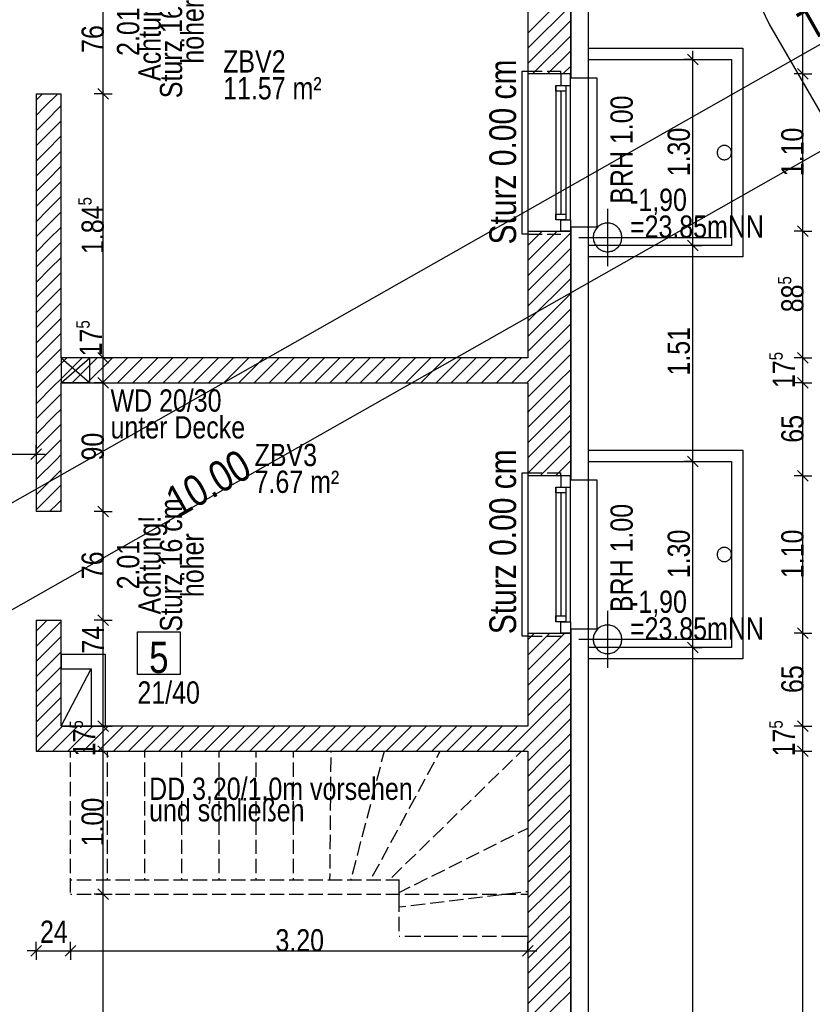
# Model space of a CAD drawing. Extents: x 5 to 835, y 17 to 857.
# Tile 9 of 14: x 443 to 554, y 297 to 435. Entities that reach past the tile are written whole.
import ezdxf
from ezdxf.enums import TextEntityAlignment as Align

# ---------------------------------------------------------------- set-up
doc = ezdxf.new("R2010")
doc.units = 0
doc.linetypes.add('CONTINOUS', pattern=[0])
for name, color, linetype in [('ArchitekturAllgemein', 7, 'CONTINOUS'), ('Fenster-Brüstung', 7, 'CONTINOUS'), ('Fensterbank', 7, 'CONTINOUS'), ('FenstermakroTürmakro', 7, 'CONTINOUS'), ('Raum', 7, 'CONTINOUS'), ('TEXTS_ACI250', 7, 'CONTINOUS'), ('Tür-Griff', 7, 'CONTINOUS'), ('WandBetontr', 7, 'CONTINOUS'), ('WandMauerwerktr', 7, 'CONTINOUS'), ('WandTrockenbau', 7, 'CONTINOUS')]:
    doc.layers.add(name, color=color, linetype=linetype)

msp = doc.modelspace()

# ---------------------------------------------------------------- linework, layer by layer
at = {"layer": 'ArchitekturAllgemein', "color": 7, "linetype": 'CONTINOUS'}
for p, q in [((522.43203, 426.66212), (519.93205, 426.66212)), ((519.93205, 405.86215), (522.43203, 405.86215)), ((522.43203, 370.46213), (522.43203, 405.86215)), ((522.43203, 370.46213), (519.93205, 370.46213)), ((519.93205, 349.66213), (522.43203, 349.66213)), ((522.43203, 231.76214), (522.43203, 349.66213))]:
    msp.add_line(p, q, dxfattribs=at)
for points in [[(522.43203, 426.66212), (522.43203, 464.46214), (519.93205, 464.46214), (519.93205, 459.66214), (519.93205, 427.26213), (519.93205, 426.66212)], [(519.93205, 405.86215), (519.93205, 405.26214), (519.93205, 387.56214), (519.93205, 384.06214), (519.93205, 371.06212), (519.93205, 370.46213)], [(519.93205, 349.66213), (519.93205, 349.06213), (519.93205, 234.26213)]]:
    msp.add_lwpolyline(points, dxfattribs=at)
at = {"layer": 'Fenster-Brüstung', "color": 7, "linetype": 'CONTINOUS'}
for p, q in [((513.93203, 427.26213), (513.93203, 405.26214)), ((522.43203, 405.86215), (522.43203, 426.66212)), ((513.93203, 371.06212), (513.93203, 349.06213)), ((522.43203, 349.66213), (522.43203, 370.46213))]:
    msp.add_line(p, q, dxfattribs=at)
at = {"layer": 'Fensterbank', "color": 7, "linetype": 'CONTINOUS'}
for p, q in [((513.93203, 427.6621), (515.93204, 427.6621)), ((516.63204, 427.6621), (518.53206, 427.6621)), ((518.53206, 427.26213), (518.53206, 427.6621)), ((522.43204, 426.66212), (519.93206, 426.66212)), ((513.93203, 404.86212), (515.93204, 404.86212)), ((516.63204, 404.86212), (518.53206, 404.86212)), ((519.93206, 405.86215), (522.43204, 405.86215)), ((513.93203, 371.46214), (515.93204, 371.46214)), ((516.63204, 371.46214), (518.53206, 371.46214)), ((518.53206, 371.06212), (518.53206, 371.46214)), ((522.43204, 370.46213), (519.93206, 370.46213)), ((513.93203, 348.66213), (515.93204, 348.66213)), ((516.63204, 348.66213), (518.53206, 348.66213)), ((519.93206, 349.66213), (522.43204, 349.66213))]:
    msp.add_line(p, q, dxfattribs=at)
for points in [[(513.93203, 404.86212), (513.13204, 404.86212), (513.13204, 427.6621), (513.93203, 427.6621)], [(522.43204, 405.86215), (523.63205, 405.86215), (523.63205, 426.66212), (522.43204, 426.66212)], [(513.93203, 348.66213), (513.13204, 348.66213), (513.13204, 371.46214), (513.93203, 371.46214)], [(522.43204, 349.66213), (523.63205, 349.66213), (523.63205, 370.46213), (522.43204, 370.46213)]]:
    msp.add_lwpolyline(points, dxfattribs=at)
at = {"layer": 'FenstermakroTürmakro', "color": 7, "linetype": 'CONTINOUS'}
for p, q in [((517.87202, 425.66214), (517.87202, 406.86213)), ((519.23205, 425.66214), (519.23205, 406.86213)), ((519.91203, 406.86213), (519.91203, 425.66214)), ((518.55204, 424.86211), (518.55204, 407.66212)), ((517.87202, 369.46213), (517.87202, 350.66214)), ((519.23205, 369.46213), (519.23205, 350.66214)), ((519.91203, 350.66214), (519.91203, 369.46213)), ((518.55204, 368.66213), (518.55204, 351.46213))]:
    msp.add_line(p, q, dxfattribs=at)
for points in [[(518.55204, 427.26213), (518.55204, 425.66214), (519.91203, 425.66214), (519.91203, 427.26213)], [(517.87202, 424.86211), (517.87202, 425.66214), (519.23205, 425.66214), (519.23205, 424.86211)], [(517.87202, 406.86213), (517.87202, 407.66212), (519.23205, 407.66212), (519.23205, 406.86213)], [(518.55204, 405.26214), (518.55204, 406.86213), (519.91203, 406.86213), (519.91203, 405.26214)], [(518.55204, 371.06212), (518.55204, 369.46213), (519.91203, 369.46213), (519.91203, 371.06212)], [(517.87202, 368.66213), (517.87202, 369.46213), (519.23205, 369.46213), (519.23205, 368.66213)], [(517.87202, 350.66214), (517.87202, 351.46213), (519.23205, 351.46213), (519.23205, 350.66214)], [(518.55204, 349.06213), (518.55204, 350.66214), (519.91203, 350.66214), (519.91203, 349.06213)]]:
    msp.add_lwpolyline(points, close=True, dxfattribs=at)
at = {"layer": 'Tür-Griff'}
for p, q in [((724.63084, 527.59524), (202.63204, 231.76214)), ((522.43203, 434.28263), (522.43203, 435.28262)), ((522.43203, 410.66211), (522.43203, 432.46212)), ((522.43203, 430.78263), (522.43203, 431.78261)), ((522.43203, 430.86213), (544.03205, 430.86213)), ((537.782, 428.51214), (536.28201, 430.01214)), ((537.032, 429.26214), (537.032, 430.5121)), ((544.03205, 430.86213), (544.03205, 401.66214)), ((522.43203, 429.26214), (542.43202, 429.26214)), ((522.43203, 427.28263), (522.43203, 428.28261)), ((537.032, 429.26214), (535.78204, 429.26214)), ((537.032, 429.26214), (538.28201, 429.26214)), ((537.032, 403.26213), (537.032, 429.26214)), ((542.43202, 429.26214), (542.43202, 403.26213)), ((522.43203, 423.78263), (522.43203, 424.78261)), ((522.43203, 420.28262), (522.43203, 421.28261)), ((522.43203, 416.78262), (522.43203, 417.78261)), ((522.43203, 413.28262), (522.43203, 414.28265)), ((522.43203, 409.78262), (522.43203, 410.78265)), ((525.08777, 408.39817), (525.08777, 400.39818)), ((522.43203, 406.28262), (522.43203, 407.28264)), ((521.08775, 404.3982), (541.08778, 404.3982)), ((522.43203, 402.78262), (522.43203, 403.78264)), ((537.782, 402.51213), (536.28201, 404.01213)), ((542.43202, 403.26213), (522.43203, 403.26213)), ((542.43202, 403.26213), (522.43203, 403.26213)), ((537.032, 403.26213), (535.78204, 403.26213)), ((537.032, 403.26213), (538.28201, 403.26213)), ((537.032, 373.06212), (537.032, 403.26213)), ((544.03205, 401.66215), (522.43203, 401.66215)), ((544.03205, 401.66215), (522.43203, 401.66215)), ((522.43203, 399.28262), (522.43203, 400.28264)), ((522.43203, 395.78261), (522.43203, 396.78264)), ((522.43203, 392.28261), (522.43203, 393.28264)), ((522.43203, 388.78261), (522.43203, 389.78264)), ((452.63203, 387.56214), (448.63201, 387.56214)), ((448.63201, 387.56214), (448.63201, 384.06214)), ((448.63201, 387.56214), (452.63203, 384.06214)), ((448.63201, 384.06214), (452.63203, 387.56214)), ((452.63203, 384.06214), (452.63203, 387.56214)), ((522.43203, 385.28261), (522.43203, 386.28263)), ((452.63203, 384.06214), (448.63201, 384.06214)), ((522.43203, 381.78261), (522.43203, 382.78263)), ((522.43203, 378.28263), (522.43203, 379.28263)), ((522.43203, 374.78262), (522.43203, 375.78263)), ((522.43203, 374.66213), (544.03205, 374.66213)), ((544.03205, 374.66213), (544.03205, 345.46213)), ((537.782, 372.31212), (536.28201, 373.81212)), ((522.43203, 373.06212), (542.43202, 373.06212)), ((522.43203, 371.28262), (522.43203, 372.28263)), ((537.032, 373.06212), (535.78204, 373.06212)), ((537.032, 373.06212), (538.28201, 373.06212)), ((537.032, 347.06212), (537.032, 373.06212)), ((542.43202, 373.06212), (542.43202, 347.06212)), ((522.43203, 346.56213), (522.43203, 371.56213)), ((522.43203, 367.78262), (522.43203, 368.78263)), ((522.43203, 364.28262), (522.43203, 365.28263)), ((522.43203, 360.78262), (522.43203, 361.78262)), ((522.43203, 357.28262), (522.43203, 358.28262)), ((522.43203, 353.78264), (522.43203, 354.78262)), ((522.43203, 350.28263), (522.43203, 351.28262)), ((525.08777, 352.19817), (525.08777, 344.19819)), ((521.08776, 348.19818), (541.08778, 348.19818)), ((522.43203, 346.78263), (522.43203, 347.78264)), ((542.43202, 347.06212), (522.43203, 347.06212)), ((537.032, 347.06212), (535.78204, 347.06212)), ((537.782, 346.31212), (536.28201, 347.81214)), ((537.032, 347.06212), (538.28201, 347.06212)), ((537.032, 231.76214), (537.032, 347.06212)), ((544.03205, 345.46213), (522.43203, 345.46213)), ((522.43203, 343.28263), (522.43203, 344.28264)), ((522.43203, 339.78263), (522.43203, 340.78263)), ((448.63201, 336.06212), (452.83202, 336.06212)), ((522.43203, 336.28263), (522.43203, 337.28263)), ((522.43203, 332.78263), (522.43203, 333.78263)), ((445.44078, 332.56212), (446.44081, 332.56212)), ((448.94078, 332.56212), (449.94081, 332.56212)), ((449.93202, 331.68263), (449.93202, 332.56212)), ((452.44078, 332.56212), (453.44081, 332.56212)), ((455.132, 331.68263), (455.132, 332.56212)), ((455.94079, 332.56212), (456.94081, 332.56212)), ((459.44079, 332.56212), (460.44081, 332.56212)), ((460.33199, 331.68263), (460.33199, 332.56212)), ((462.94079, 332.56212), (463.94077, 332.56212)), ((465.53202, 331.68263), (465.53202, 332.56212)), ((466.44079, 332.56212), (467.44077, 332.56212)), ((469.94079, 332.56212), (470.94077, 332.56212)), ((470.732, 331.68263), (470.732, 332.56212)), ((473.44079, 332.56212), (474.44077, 332.56212)), ((475.93198, 331.68263), (475.93198, 332.56212)), ((476.94079, 332.56212), (477.94078, 332.56212)), ((480.4408, 332.56212), (481.44078, 332.56212)), ((481.13201, 331.68263), (481.13201, 332.56212)), ((483.9408, 332.56212), (484.94078, 332.56212)), ((486.41304, 332.36024), (486.4149, 332.56212)), ((487.4408, 332.56212), (488.44078, 332.56212)), ((490.9408, 332.56212), (491.94078, 332.56212)), ((493.47329, 331.05237), (493.86461, 332.56212)), ((494.4408, 332.56212), (495.44079, 332.56212)), ((497.9408, 332.56212), (498.94079, 332.56212)), ((501.20038, 331.68162), (501.67654, 332.56212)), ((501.44081, 332.56212), (502.44079, 332.56212)), ((504.94081, 332.56212), (505.94079, 332.56212)), ((508.44081, 332.56212), (509.44079, 332.56212)), ((511.94081, 332.56212), (512.9408, 332.56212)), ((512.30905, 331.83587), (513.05646, 332.56212)), ((449.93202, 328.98262), (449.93202, 330.98263)), ((455.132, 328.98262), (455.132, 330.98263)), ((460.33199, 328.98262), (460.33199, 330.98263)), ((465.53202, 328.98262), (465.53202, 330.98263)), ((470.732, 328.98262), (470.732, 330.98263)), ((475.93198, 328.98262), (475.93198, 330.98263)), ((481.13201, 328.98262), (481.13201, 330.98263)), ((486.38819, 329.66034), (486.40658, 331.66026)), ((499.9161, 329.30663), (500.86741, 331.06587)), ((510.37265, 329.95429), (511.80701, 331.34805)), ((492.7959, 328.43873), (493.29768, 330.37474)), ((508.43625, 328.07271), (509.87061, 329.46646)), ((522.43203, 329.28262), (522.43203, 330.28263)), ((449.93202, 326.28263), (449.93202, 328.28262)), ((455.132, 326.28264), (455.132, 328.28262)), ((460.33199, 326.28264), (460.33199, 328.28262)), ((465.53202, 326.28264), (465.53202, 328.28262)), ((470.732, 326.28264), (470.732, 328.28262)), ((475.93198, 326.28264), (475.93198, 328.28262)), ((481.13201, 326.28264), (481.13201, 328.28262)), ((486.3633, 326.96046), (486.38173, 328.96038)), ((492.11851, 325.82508), (492.62029, 327.76112)), ((498.63176, 326.93165), (499.58313, 328.69089)), ((497.34747, 324.55666), (498.29879, 326.3159)), ((506.49984, 326.19113), (507.93421, 327.58491)), ((522.43203, 325.78262), (522.43203, 326.78263)), ((449.93202, 323.58263), (449.93202, 325.58263)), ((455.132, 323.58263), (455.132, 325.58264)), ((460.33199, 323.58263), (460.33199, 325.58264)), ((465.53202, 323.58263), (465.53202, 325.58264)), ((470.732, 323.58263), (470.732, 325.58264)), ((475.93198, 323.58263), (475.93198, 325.58264)), ((481.13201, 323.58263), (481.13201, 325.58264)), ((486.33841, 324.26058), (486.35685, 326.26048)), ((491.44112, 323.21144), (491.94289, 325.14748)), ((504.56344, 324.30954), (505.99781, 325.70332)), ((486.31357, 321.56068), (486.332, 323.5606)), ((496.06314, 322.18168), (497.01451, 323.94092)), ((502.62704, 322.42796), (504.0614, 323.82174)), ((449.93202, 320.88262), (449.93202, 322.88263)), ((455.132, 320.88262), (455.132, 322.88263)), ((460.33199, 320.88262), (460.33199, 322.88263)), ((465.53202, 320.88262), (465.53202, 322.88263)), ((470.732, 320.88262), (470.732, 322.88263)), ((475.93198, 320.88262), (475.93198, 322.88263)), ((481.13201, 320.88262), (481.13201, 322.88263)), ((490.76372, 320.5978), (491.2655, 322.53383)), ((522.43203, 322.28262), (522.43203, 323.28262)), ((486.28867, 318.8608), (486.30711, 320.86072)), ((494.77885, 319.8067), (495.73018, 321.56593)), ((500.69064, 320.54638), (502.125, 321.94016)), ((510.17313, 319.92004), (511.96243, 320.81356)), ((512.58871, 321.12632), (513.93203, 321.79714)), ((449.93202, 318.18263), (449.93202, 320.18262)), ((455.132, 318.18264), (455.132, 320.18262)), ((460.33199, 318.18264), (460.33199, 320.18262)), ((465.53202, 318.18264), (465.53202, 320.18262)), ((470.732, 318.18264), (470.732, 320.18262)), ((475.93198, 318.18264), (475.93198, 320.18262)), ((481.13201, 318.18264), (481.13201, 320.18262)), ((490.08629, 317.98416), (490.58807, 319.92019)), ((498.75424, 318.6648), (500.1886, 320.05857)), ((507.7576, 318.71376), (509.5469, 319.60731)), ((522.43203, 318.78262), (522.43203, 319.78262)), ((486.26382, 316.16092), (486.28226, 318.16082)), ((493.49457, 317.43171), (494.44588, 319.19095)), ((496.81784, 316.78322), (498.2522, 318.177)), ((505.34203, 317.50748), (507.13133, 318.40103)), ((449.93202, 315.48263), (449.93202, 317.48263)), ((455.132, 315.48263), (455.132, 317.48263)), ((460.33199, 315.48263), (460.33199, 317.48263)), ((465.53202, 315.48263), (465.53202, 317.48263)), ((470.732, 315.48263), (470.732, 317.48263)), ((475.93198, 315.48263), (475.93198, 317.48263)), ((481.13201, 315.48263), (481.13201, 317.48263)), ((489.4089, 315.37051), (489.91068, 317.30655)), ((492.21023, 315.05673), (493.1616, 316.81596)), ((502.92646, 316.30122), (504.71576, 317.19475)), ((486.2491, 314.56212), (486.25737, 315.46095)), ((494.88143, 314.90163), (496.3158, 316.29541)), ((500.51093, 315.09495), (502.30023, 315.98848)), ((522.43203, 315.28262), (522.43203, 316.28262)), ((449.93202, 312.78262), (449.93202, 314.78262)), ((449.93202, 314.56212), (450.1408, 314.56212)), ((450.84079, 314.56212), (452.8408, 314.56212)), ((453.5408, 314.56212), (455.54081, 314.56212)), ((455.132, 314.56212), (455.132, 314.78263)), ((456.24081, 314.56212), (458.24077, 314.56212)), ((458.94077, 314.56212), (460.94078, 314.56212)), ((460.33199, 314.56212), (460.33199, 314.78263)), ((461.64078, 314.56212), (463.64079, 314.56212)), ((464.34079, 314.56212), (466.3408, 314.56212)), ((465.53202, 314.56212), (465.53202, 314.78263)), ((467.0408, 314.56212), (469.0408, 314.56212)), ((469.7408, 314.56212), (471.74081, 314.56212)), ((470.732, 314.56212), (470.732, 314.78263)), ((472.44081, 314.56212), (474.44077, 314.56212)), ((475.14078, 314.56212), (477.14078, 314.56212)), ((475.93198, 314.56212), (475.93198, 314.78263)), ((477.84078, 314.56212), (479.84079, 314.56212)), ((480.54079, 314.56212), (482.5408, 314.56212)), ((481.13201, 314.56212), (481.13201, 314.78263)), ((483.2408, 314.56212), (485.2408, 314.56212)), ((485.9408, 314.56212), (487.94077, 314.56212)), ((488.64077, 314.56212), (490.64078, 314.56212)), ((489.19939, 314.56212), (489.23328, 314.69291)), ((491.34078, 314.56212), (493.34078, 314.56212)), ((494.04079, 314.56212), (495.93206, 314.56212)), ((495.93206, 312.78262), (495.93206, 314.56212)), ((498.09536, 313.88867), (499.88466, 314.78219)), ((449.93202, 312.56213), (450.1408, 312.56213)), ((450.84079, 312.56213), (452.8408, 312.56213)), ((453.5408, 312.56214), (455.54081, 312.56214)), ((456.24081, 312.56214), (458.24077, 312.56214)), ((458.94078, 312.56214), (460.94078, 312.56214)), ((461.64078, 312.56214), (463.64079, 312.56214)), ((464.34079, 312.56214), (466.3408, 312.56214)), ((467.0408, 312.56214), (469.0408, 312.56214)), ((469.7408, 312.56214), (471.74081, 312.56214)), ((472.44081, 312.56214), (474.44078, 312.56214)), ((475.14078, 312.56214), (477.14078, 312.56214)), ((477.84079, 312.56214), (479.84079, 312.56214)), ((480.54079, 312.56214), (482.5408, 312.56214)), ((483.2408, 312.56214), (485.24081, 312.56214)), ((485.94081, 312.56214), (487.94077, 312.56214)), ((488.64077, 312.56214), (490.64078, 312.56214)), ((491.34078, 312.56214), (493.34079, 312.56214)), ((494.04079, 312.56214), (496.04079, 312.56214)), ((495.93206, 312.80835), (497.46913, 313.57594)), ((495.93206, 311.78264), (495.93206, 312.78262)), ((496.7408, 312.56214), (498.7408, 312.56214)), ((499.4408, 312.56214), (501.44081, 312.56214)), ((502.14081, 312.56214), (504.14077, 312.56214)), ((504.84077, 312.56214), (506.84078, 312.56214)), ((507.54078, 312.56214), (509.54079, 312.56214)), ((510.24079, 312.56214), (512.2408, 312.56214)), ((510.97029, 312.59622), (512.95595, 312.83498)), ((512.9408, 312.56214), (513.93203, 312.56214)), ((513.65096, 312.91857), (513.93203, 312.95235)), ((522.43203, 311.78264), (522.43203, 312.78262)), ((495.93206, 310.08263), (495.93206, 312.08262)), ((497.56684, 310.98447), (499.55255, 311.22324)), ((500.24751, 311.30682), (502.23322, 311.54559)), ((502.92823, 311.62916), (504.91389, 311.86795)), ((505.6089, 311.95151), (507.59461, 312.1903)), ((508.28957, 312.27386), (510.27528, 312.51265)), ((495.93206, 310.78789), (496.87184, 310.90089)), ((495.93206, 307.38262), (495.93206, 309.38263)), ((495.93206, 308.28264), (495.93206, 309.28262)), ((522.43203, 273.52879), (522.43203, 309.52879)), ((522.43203, 308.28264), (522.43203, 309.28262)), ((495.93206, 306.67011), (495.93206, 306.68262)), ((495.93206, 306.67011), (496.04079, 306.67011)), ((495.93206, 306.67011), (496.04079, 306.67011)), ((496.74079, 306.67011), (498.7408, 306.67011)), ((496.74079, 306.67011), (498.7408, 306.67011)), ((497.9408, 306.67012), (498.94079, 306.67012)), ((499.4408, 306.67011), (501.44081, 306.67011)), ((499.4408, 306.67011), (501.44081, 306.67011)), ((501.44081, 306.67012), (502.44079, 306.67012)), ((502.14081, 306.67011), (504.14077, 306.67011)), ((502.14081, 306.67011), (504.14077, 306.67011)), ((504.84077, 306.67011), (506.84078, 306.67011)), ((504.84077, 306.67011), (506.84078, 306.67011)), ((504.94081, 306.67012), (505.94079, 306.67012)), ((507.54078, 306.67011), (509.54079, 306.67011)), ((507.54078, 306.67011), (509.54079, 306.67011)), ((508.44081, 306.67012), (509.44079, 306.67012)), ((510.24079, 306.67011), (512.24079, 306.67011)), ((510.24079, 306.67011), (512.24079, 306.67011)), ((511.94081, 306.67012), (512.9408, 306.67012)), ((512.9408, 306.67011), (513.93203, 306.67011)), ((512.9408, 306.67011), (513.93203, 306.67011)), ((522.43203, 304.78263), (522.43203, 305.78264)), ((522.43203, 301.28263), (522.43203, 302.28264)), ((522.43203, 297.78263), (522.43203, 298.78264))]:
    msp.add_line(p, q, dxfattribs=at)
for points in [[(524.68421, 522.97718), (525.67317, 507.11541), (527.8684, 491.61292), (531.22285, 476.51677), (535.68946, 461.87401), (541.22119, 447.73171), (547.77096, 434.13691), (555.29174, 421.13667), (563.73646, 408.77805), (573.05807, 397.1081), (583.20952, 386.17387), (594.14375, 376.02243), (605.8137, 366.70082), (618.17232, 358.25609), (631.17256, 350.73532), (644.76736, 344.18554), (658.90966, 338.65381), (673.55241, 334.1872), (688.64856, 330.83275), (704.15106, 328.63752), (720.01283, 327.64856)], [(541.43202, 417.26214), (541.35001, 417.25883), (541.26982, 417.24906), (541.19171, 417.23308), (541.11595, 417.21116), (541.04278, 417.18356), (540.97247, 417.15053), (540.90527, 417.11232), (540.84144, 417.0692), (540.78124, 417.02143), (540.72492, 416.96925), (540.67274, 416.91294), (540.62497, 416.85273), (540.58185, 416.7889), (540.54364, 416.7217), (540.51061, 416.65139), (540.48301, 416.57822), (540.46109, 416.50246), (540.44512, 416.42435), (540.43534, 416.34416), (540.43203, 416.26215)], [(542.43202, 416.26215), (542.42871, 416.34416), (542.41893, 416.42435), (542.40296, 416.50246), (542.38104, 416.57822), (542.35344, 416.65139), (542.32041, 416.7217), (542.2822, 416.7889), (542.23908, 416.85273), (542.19131, 416.91294), (542.13913, 416.96925), (542.08281, 417.02143), (542.02261, 417.0692), (541.95878, 417.11232), (541.89158, 417.15053), (541.82127, 417.18356), (541.7481, 417.21116), (541.67234, 417.23308), (541.59423, 417.24906), (541.51404, 417.25883), (541.43202, 417.26214)], [(540.43203, 416.26215), (540.43534, 416.18013), (540.44512, 416.09994), (540.46109, 416.02183), (540.48301, 415.94607), (540.51061, 415.8729), (540.54364, 415.80259), (540.58185, 415.73539), (540.62497, 415.67156), (540.67274, 415.61136), (540.72492, 415.55504), (540.78124, 415.50286), (540.84144, 415.45509), (540.90527, 415.41197), (540.97247, 415.37376), (541.04278, 415.34073), (541.11595, 415.31313), (541.19171, 415.29121), (541.26982, 415.27524), (541.35001, 415.26546), (541.43202, 415.26215)], [(541.43202, 415.26215), (541.51404, 415.26546), (541.59423, 415.27524), (541.67234, 415.29121), (541.7481, 415.31313), (541.82127, 415.34073), (541.89158, 415.37376), (541.95878, 415.41197), (542.02261, 415.45509), (542.08281, 415.50286), (542.13913, 415.55504), (542.19131, 415.61136), (542.23908, 415.67156), (542.2822, 415.73539), (542.32041, 415.80259), (542.35344, 415.8729), (542.38104, 415.94607), (542.40296, 416.02183), (542.41893, 416.09994), (542.42871, 416.18013), (542.43202, 416.26215)], [(525.08776, 406.39819), (524.92373, 406.39156), (524.76335, 406.37201), (524.60714, 406.34006), (524.45561, 406.29623), (524.30927, 406.24102), (524.16865, 406.17495), (524.03425, 406.09854), (523.90659, 406.0123), (523.78618, 405.91675), (523.67355, 405.8124), (523.5692, 405.69976), (523.47365, 405.57936), (523.38741, 405.4517), (523.311, 405.3173), (523.24493, 405.17667), (523.18972, 405.03034), (523.14589, 404.87881), (523.11394, 404.72259), (523.09439, 404.56222), (523.08776, 404.39818)], [(527.08776, 404.39818), (527.08113, 404.56222), (527.06159, 404.72259), (527.02964, 404.87881), (526.9858, 405.03034), (526.93059, 405.17667), (526.86453, 405.3173), (526.78812, 405.4517), (526.70188, 405.57936), (526.60633, 405.69976), (526.50197, 405.8124), (526.38934, 405.91675), (526.26893, 406.0123), (526.14127, 406.09854), (526.00688, 406.17495), (525.86625, 406.24102), (525.71991, 406.29623), (525.56838, 406.34006), (525.41217, 406.37201), (525.25179, 406.39156), (525.08776, 406.39819)], [(523.08776, 404.39818), (523.09439, 404.23415), (523.11394, 404.07377), (523.14589, 403.91756), (523.18972, 403.76603), (523.24493, 403.61969), (523.311, 403.47907), (523.38741, 403.34467), (523.47365, 403.21701), (523.5692, 403.0966), (523.67355, 402.98397), (523.78618, 402.87962), (523.90659, 402.78407), (524.03425, 402.69783), (524.16865, 402.62142), (524.30927, 402.55535), (524.45561, 402.50014), (524.60714, 402.45631), (524.76335, 402.42436), (524.92373, 402.40481), (525.08776, 402.39818)], [(525.08776, 402.39818), (525.25179, 402.40481), (525.41217, 402.42436), (525.56838, 402.45631), (525.71991, 402.50014), (525.86625, 402.55535), (526.00688, 402.62142), (526.14127, 402.69783), (526.26893, 402.78407), (526.38934, 402.87962), (526.50197, 402.98397), (526.60633, 403.0966), (526.70188, 403.21701), (526.78812, 403.34467), (526.86453, 403.47907), (526.93059, 403.61969), (526.9858, 403.76603), (527.02964, 403.91756), (527.06159, 404.07377), (527.08113, 404.23415), (527.08776, 404.39818)], [(541.43202, 361.06213), (541.35001, 361.05881), (541.26982, 361.04904), (541.19171, 361.03307), (541.11595, 361.01115), (541.04278, 360.98354), (540.97247, 360.95051), (540.90527, 360.91231), (540.84144, 360.86919), (540.78124, 360.82141), (540.72492, 360.76924), (540.67274, 360.71292), (540.62497, 360.65272), (540.58185, 360.58889), (540.54364, 360.52169), (540.51061, 360.45138), (540.48301, 360.37821), (540.46109, 360.30244), (540.44512, 360.22434), (540.43534, 360.14415), (540.43203, 360.06213)], [(542.43202, 360.06213), (542.42871, 360.14415), (542.41893, 360.22434), (542.40296, 360.30244), (542.38104, 360.37821), (542.35344, 360.45138), (542.32041, 360.52169), (542.2822, 360.58889), (542.23908, 360.65272), (542.19131, 360.71292), (542.13913, 360.76924), (542.08281, 360.82141), (542.02261, 360.86919), (541.95878, 360.91231), (541.89158, 360.95051), (541.82127, 360.98354), (541.7481, 361.01115), (541.67234, 361.03307), (541.59423, 361.04904), (541.51404, 361.05881), (541.43202, 361.06213)], [(540.43203, 360.06213), (540.43534, 359.98011), (540.44512, 359.89992), (540.46109, 359.82182), (540.48301, 359.74605), (540.51061, 359.67288), (540.54364, 359.60257), (540.58185, 359.53537), (540.62497, 359.47154), (540.67274, 359.41134), (540.72492, 359.35502), (540.78124, 359.30285), (540.84144, 359.25507), (540.90527, 359.21195), (540.97247, 359.17375), (541.04278, 359.14072), (541.11595, 359.11311), (541.19171, 359.0912), (541.26982, 359.07522), (541.35001, 359.06545), (541.43202, 359.06213)], [(541.43202, 359.06213), (541.51404, 359.06545), (541.59423, 359.07522), (541.67234, 359.0912), (541.7481, 359.11311), (541.82127, 359.14072), (541.89158, 359.17375), (541.95878, 359.21195), (542.02261, 359.25507), (542.08281, 359.30285), (542.13913, 359.35502), (542.19131, 359.41134), (542.23908, 359.47154), (542.2822, 359.53537), (542.32041, 359.60257), (542.35344, 359.67288), (542.38104, 359.74605), (542.40296, 359.82182), (542.41893, 359.89992), (542.42871, 359.98011), (542.43202, 360.06213)], [(525.08776, 350.19819), (524.92373, 350.19156), (524.76335, 350.17202), (524.60714, 350.14007), (524.45561, 350.09623), (524.30927, 350.04102), (524.16865, 349.97496), (524.03425, 349.89855), (523.90659, 349.81231), (523.78618, 349.71676), (523.67355, 349.61241), (523.5692, 349.49977), (523.47365, 349.37937), (523.38741, 349.25171), (523.311, 349.11731), (523.24493, 348.97668), (523.18972, 348.83035), (523.14589, 348.67881), (523.11394, 348.5226), (523.09439, 348.36222), (523.08776, 348.19819)], [(527.08776, 348.19819), (527.08113, 348.36222), (527.06159, 348.5226), (527.02964, 348.67881), (526.9858, 348.83035), (526.93059, 348.97668), (526.86453, 349.11731), (526.78812, 349.25171), (526.70188, 349.37937), (526.60633, 349.49977), (526.50197, 349.61241), (526.38934, 349.71676), (526.26893, 349.81231), (526.14127, 349.89855), (526.00688, 349.97496), (525.86625, 350.04102), (525.71991, 350.09623), (525.56838, 350.14007), (525.41217, 350.17202), (525.25179, 350.19156), (525.08776, 350.19819)], [(523.08776, 348.19819), (523.09439, 348.03416), (523.11394, 347.87378), (523.14589, 347.71757), (523.18972, 347.56604), (523.24493, 347.4197), (523.311, 347.27908), (523.38741, 347.14468), (523.47365, 347.01702), (523.5692, 346.89661), (523.67355, 346.78398), (523.78618, 346.67963), (523.90659, 346.58407), (524.03425, 346.49783), (524.16865, 346.42142), (524.30927, 346.35536), (524.45561, 346.30015), (524.60714, 346.25631), (524.76335, 346.22436), (524.92373, 346.20482), (525.08776, 346.19819)], [(525.08776, 346.19819), (525.25179, 346.20482), (525.41217, 346.22436), (525.56838, 346.25631), (525.71991, 346.30015), (525.86625, 346.35536), (526.00688, 346.42142), (526.14127, 346.49783), (526.26893, 346.58407), (526.38934, 346.67963), (526.50197, 346.78398), (526.60633, 346.89661), (526.70188, 347.01702), (526.78812, 347.14468), (526.86453, 347.27908), (526.93059, 347.4197), (526.9858, 347.56604), (527.02964, 347.71757), (527.06159, 347.87378), (527.08113, 348.03416), (527.08776, 348.19819)], [(448.63201, 336.06212), (448.63201, 344.06213), (452.83202, 344.06213), (452.83202, 336.06212), (448.63201, 336.06212), (452.83202, 344.06213)]]:
    msp.add_lwpolyline(points, dxfattribs=at)
msp.add_lwpolyline([(459.30522, 349.26584), (465.3052, 349.26584), (465.3052, 343.26584), (459.30522, 343.26584)], close=True, dxfattribs=at)
at = {"layer": 'WandBetontr', "color": 7, "linetype": 'CONTINOUS'}
for p, q in [((552.43205, 427.26213), (552.43205, 459.66214)), ((454.52089, 424.46213), (454.52089, 439.66211)), ((552.43205, 427.26213), (551.18204, 427.26213)), ((553.18205, 426.51213), (551.68205, 428.01213)), ((552.43205, 427.26213), (553.68202, 427.26213)), ((552.43205, 405.26214), (552.43205, 427.26213)), ((454.52089, 424.46213), (453.27088, 424.46213)), ((455.27089, 423.71213), (453.77089, 425.21213)), ((454.52089, 424.46213), (455.7709, 424.46213)), ((454.52089, 387.56214), (454.52089, 424.46213)), ((552.43205, 405.26214), (551.18204, 405.26214)), ((553.18205, 404.51214), (551.68205, 406.01214)), ((552.43205, 405.26214), (553.68202, 405.26214)), ((552.43205, 387.56214), (552.43205, 405.26214)), ((455.27089, 386.81215), (453.77089, 388.31214)), ((553.18205, 386.81215), (551.68205, 388.31214)), ((454.52089, 387.56214), (453.27088, 387.56214)), ((454.52089, 387.56214), (455.7709, 387.56214)), ((454.52089, 384.06214), (454.52089, 387.56214)), ((552.43205, 387.56214), (551.18204, 387.56214)), ((552.43205, 387.56214), (553.68202, 387.56214)), ((552.43205, 384.06214), (552.43205, 387.56214)), ((455.27089, 383.31214), (453.77089, 384.81214)), ((553.18205, 383.31215), (551.68205, 384.81214)), ((454.52089, 384.06214), (453.27088, 384.06214)), ((454.52089, 384.06214), (455.7709, 384.06214)), ((454.52089, 366.06212), (454.52089, 384.06214)), ((552.43205, 384.06214), (551.18204, 384.06214)), ((552.43205, 384.06214), (553.68202, 384.06214)), ((552.43205, 371.06212), (552.43205, 384.06214)), ((444.38202, 373.35063), (445.88205, 374.85065)), ((445.13206, 374.10063), (445.13206, 375.35064)), ((445.13206, 374.10063), (446.38203, 374.10063)), ((445.13206, 374.10063), (445.13206, 372.85064)), ((553.18205, 370.31212), (551.68205, 371.81213)), ((552.43205, 371.06212), (551.18204, 371.06212)), ((552.43205, 371.06212), (553.68202, 371.06212)), ((552.43205, 349.06213), (552.43205, 371.06212)), ((455.27089, 365.31212), (453.77089, 366.81211)), ((454.52089, 366.06212), (453.27088, 366.06212)), ((454.52089, 366.06212), (455.7709, 366.06212)), ((454.52089, 350.86212), (454.52089, 366.06212)), ((455.27089, 350.11213), (453.77089, 351.61212)), ((454.52089, 350.86212), (453.27088, 350.86212)), ((454.52089, 350.86212), (455.7709, 350.86212)), ((454.52089, 336.06212), (454.52089, 350.86212)), ((553.18205, 348.31213), (551.68205, 349.81212)), ((552.43205, 349.06213), (551.18204, 349.06213)), ((552.43205, 349.06213), (553.68202, 349.06213)), ((552.43205, 336.06212), (552.43205, 349.06212)), ((454.52089, 336.06212), (453.27088, 336.06212)), ((455.27089, 335.31212), (453.77089, 336.81212)), ((454.52089, 336.06212), (455.7709, 336.06212)), ((454.52089, 332.56212), (454.52089, 336.06212)), ((552.43205, 336.06212), (551.18204, 336.06212)), ((553.18205, 335.31212), (551.68205, 336.81212)), ((552.43205, 336.06212), (553.68202, 336.06212)), ((552.43205, 332.56212), (552.43205, 336.06212)), ((455.27089, 331.81212), (453.77089, 333.31211)), ((553.18205, 331.81212), (551.68205, 333.31212)), ((454.52089, 332.56212), (453.27088, 332.56212)), ((454.52089, 332.56212), (455.7709, 332.56212)), ((454.52089, 312.56214), (454.52089, 332.56212)), ((552.43205, 332.56212), (551.18204, 332.56212)), ((552.43205, 332.56212), (553.68202, 332.56212)), ((552.43205, 240.26213), (552.43205, 332.56212)), ((454.52089, 312.56213), (453.27088, 312.56213)), ((455.27089, 311.81214), (453.77089, 313.31213)), ((454.52089, 240.26213), (454.52089, 312.56214)), ((454.52089, 312.56213), (455.7709, 312.56213)), ((445.13206, 304.62493), (445.13206, 305.87492)), ((449.93202, 304.62493), (449.93202, 305.87492)), ((513.93203, 304.62493), (513.93203, 305.87492)), ((445.13206, 304.62493), (443.88205, 304.62493)), ((444.38202, 303.87492), (445.88205, 305.37493)), ((445.13206, 304.62493), (445.13206, 303.37492)), ((445.13206, 304.62493), (449.93202, 304.62493)), ((449.18203, 303.87492), (450.68202, 305.37493)), ((449.93202, 304.62493), (449.93202, 303.37492)), ((513.18204, 303.87492), (514.68203, 305.37493)), ((513.93203, 304.62493), (515.18204, 304.62493)), ((513.93203, 304.62493), (513.93203, 303.37493))]:
    msp.add_line(p, q, dxfattribs=at)
for points in [[(383.04446, 319.05773), (461.19942, 363.35062), (557.04404, 417.66879)], [(424.93204, 374.10063), (430.25734, 374.10063), (445.13206, 374.10063)], [(449.93202, 304.62493), (476.75174, 304.62493), (513.93203, 304.62493)]]:
    msp.add_lwpolyline(points, dxfattribs=at)
at = {"layer": 'WandMauerwerktr', "color": 7, "linetype": 'CONTINOUS'}
for p, q in [((513.93204, 459.66214), (513.93204, 427.26213)), ((519.93206, 427.26213), (519.93206, 459.66214)), ((513.93203, 432.97281), (519.93206, 438.97279)), ((513.93204, 430.85149), (519.93206, 436.85147)), ((513.93203, 428.73013), (519.93206, 434.73015)), ((514.58535, 427.26213), (519.93206, 432.60884)), ((516.70667, 427.26213), (519.93206, 430.48752)), ((518.82799, 427.26213), (519.93206, 428.3662)), ((445.13206, 423.56976), (446.02442, 424.46213)), ((445.13206, 424.46213), (448.63201, 424.46213)), ((445.13206, 424.46213), (445.13206, 366.06212)), ((448.63202, 387.56214), (448.63202, 424.46213)), ((513.93203, 403.27432), (515.91986, 405.26214)), ((513.93203, 399.03168), (519.93206, 405.03166)), ((513.93204, 401.153), (518.04117, 405.26214)), ((513.93204, 405.26214), (513.93204, 387.56214)), ((519.93206, 387.56214), (519.93206, 405.26214)), ((513.93204, 396.91037), (519.93206, 402.91034)), ((513.93203, 394.789), (519.93206, 400.78903)), ((513.93204, 392.66769), (519.93206, 398.66771)), ((513.93203, 390.54637), (519.93206, 396.54639)), ((513.93204, 388.42505), (519.93206, 394.42508)), ((515.1904, 387.56214), (519.93206, 392.30376)), ((517.31176, 387.56214), (519.93206, 390.18244)), ((448.63201, 384.64337), (451.55083, 387.56214)), ((448.63201, 386.76469), (449.42947, 387.56214)), ((513.93203, 387.56214), (448.63201, 387.56214)), ((450.17215, 384.06214), (453.67215, 387.56214)), ((452.29346, 384.06214), (455.79347, 387.56214)), ((454.41478, 384.06214), (457.91478, 387.56214)), ((456.5361, 384.06214), (460.0361, 387.56214)), ((458.65742, 384.06214), (462.15742, 387.56214)), ((460.77873, 384.06214), (464.27874, 387.56214)), ((462.90005, 384.06214), (466.40005, 387.56214)), ((465.02137, 384.06214), (468.52137, 387.56214)), ((467.14269, 384.06214), (470.64269, 387.56214)), ((469.264, 384.06214), (472.764, 387.56214)), ((471.38532, 384.06214), (474.88532, 387.56214)), ((473.50664, 384.06214), (477.00664, 387.56214)), ((475.62796, 384.06214), (479.12796, 387.56214)), ((477.74928, 384.06214), (481.24928, 387.56214)), ((479.87063, 384.06214), (483.37063, 387.56214)), ((481.99195, 384.06214), (485.49195, 387.56214)), ((484.11327, 384.06214), (487.61327, 387.56214)), ((486.23459, 384.06214), (489.73459, 387.56214)), ((488.3559, 384.06214), (491.85591, 387.56214)), ((490.47722, 384.06214), (493.97722, 387.56214)), ((492.59854, 384.06214), (496.09854, 387.56214)), ((494.71986, 384.06214), (498.21986, 387.56214)), ((496.84118, 384.06214), (500.34118, 387.56214)), ((498.96249, 384.06214), (502.4625, 387.56214)), ((501.08381, 384.06214), (504.58381, 387.56214)), ((503.20513, 384.06214), (506.70513, 387.56214)), ((505.32644, 384.06214), (508.82645, 387.56214)), ((507.44776, 384.06214), (510.94776, 387.56214)), ((509.56908, 384.06214), (513.06908, 387.56214)), ((511.69044, 384.06214), (515.1904, 387.56214)), ((513.81176, 384.06214), (517.31176, 387.56214)), ((515.93307, 384.06214), (519.43308, 387.56214)), ((519.43308, 387.56214), (519.93206, 388.06112)), ((519.93205, 384.06214), (519.93205, 387.56214)), ((518.05439, 384.06214), (519.93206, 385.9398)), ((448.63201, 384.06214), (513.93203, 384.06214)), ((448.63202, 366.06212), (448.63202, 384.06214)), ((513.93204, 384.06214), (513.93204, 371.06212)), ((519.93206, 371.06212), (519.93206, 384.06214)), ((515.661, 371.06212), (519.93206, 375.33317)), ((517.78232, 371.06212), (519.93206, 373.21186)), ((519.90363, 371.06212), (519.93206, 371.09054)), ((448.63201, 366.06212), (445.13206, 366.06212)), ((445.13206, 349.32354), (446.67059, 350.86212)), ((445.13206, 350.86212), (448.63201, 350.86212)), ((445.13206, 347.20222), (448.63201, 350.70222)), ((445.13206, 345.08091), (448.63201, 348.58091)), ((513.93203, 348.11998), (514.87418, 349.06212)), ((513.93204, 349.06213), (513.93204, 336.06212)), ((519.93206, 234.26213), (519.93206, 349.06213)), ((445.13206, 342.95959), (448.63201, 346.45959)), ((445.13206, 340.83827), (448.63201, 344.33827)), ((445.13206, 338.71696), (448.63201, 342.21696)), ((445.13206, 336.59564), (448.63201, 340.09562)), ((516.43206, 335.77073), (519.93206, 339.27073)), ((445.13206, 334.4743), (448.63201, 337.9743)), ((448.63202, 333.73167), (450.9625, 336.06212)), ((448.63202, 335.85298), (448.84118, 336.06212)), ((449.58381, 332.56212), (453.08381, 336.06212)), ((451.70513, 332.56212), (455.20513, 336.06212)), ((453.82644, 332.56212), (457.32645, 336.06212)), ((455.94776, 332.56212), (459.44776, 336.06212)), ((458.06908, 332.56212), (461.56908, 336.06212)), ((460.19044, 332.56212), (463.6904, 336.06212)), ((462.31176, 332.56212), (465.81176, 336.06212)), ((464.43308, 332.56212), (467.93308, 336.06212)), ((466.5544, 332.56212), (470.0544, 336.06212)), ((468.67571, 332.56212), (472.17571, 336.06212)), ((470.79703, 332.56212), (474.29703, 336.06212)), ((472.91835, 332.56212), (476.41835, 336.06212)), ((475.03966, 332.56212), (478.53966, 336.06212)), ((477.16098, 332.56212), (480.66098, 336.06212)), ((479.2823, 332.56212), (482.7823, 336.06212)), ((481.40362, 332.56212), (484.90362, 336.06212)), ((483.52493, 332.56212), (487.02494, 336.06212)), ((485.64625, 332.56212), (489.14625, 336.06212)), ((487.76757, 332.56212), (491.26757, 336.06212)), ((489.88889, 332.56212), (493.38889, 336.06212)), ((492.0102, 332.56212), (495.5102, 336.06212)), ((494.13156, 332.56212), (497.63157, 336.06212)), ((496.25288, 332.56212), (499.75288, 336.06212)), ((498.3742, 332.56212), (501.8742, 336.06212)), ((500.49552, 332.56212), (503.99552, 336.06212)), ((502.61684, 332.56212), (506.11684, 336.06212)), ((504.73815, 332.56212), (508.23816, 336.06212)), ((506.85947, 332.56212), (510.35947, 336.06212)), ((508.98079, 332.56212), (512.48079, 336.06212)), ((511.1021, 332.56212), (514.60211, 336.06212)), ((516.43205, 333.64941), (519.93205, 337.14941)), ((445.34117, 332.56212), (448.63201, 335.85298)), ((513.22342, 332.56212), (516.43205, 335.77073)), ((447.46249, 332.56212), (448.63201, 333.73167)), ((515.34474, 332.56212), (516.43205, 333.64941)), ((448.63201, 332.56212), (513.93203, 332.56212)), ((513.93203, 331.14941), (515.34474, 332.56212)), ((513.93204, 332.56212), (513.93204, 240.26213))]:
    msp.add_line(p, q, dxfattribs=at)
for points in [[(519.93206, 427.26213), (518.53206, 427.26213), (513.93203, 427.26213)], [(445.13206, 421.44845), (446.32303, 422.63942), (448.14574, 424.46213)], [(445.13206, 419.32713), (446.38913, 420.5842), (448.63201, 422.82713)], [(445.13206, 417.20581), (446.45523, 418.52903), (448.63201, 420.70581)], [(445.13206, 415.08449), (446.52138, 416.47381), (448.63201, 418.58449)], [(445.13206, 412.96318), (446.58748, 414.4186), (448.63201, 416.46318)], [(445.13206, 410.84186), (446.65358, 412.36338), (448.63201, 414.34186)], [(445.13206, 408.7205), (446.71973, 410.30817), (448.63201, 412.2205)], [(445.13206, 406.59918), (446.78583, 408.253), (448.63201, 410.09918)], [(445.13206, 404.47786), (446.85193, 406.19779), (448.63201, 407.97787)], [(445.13206, 402.35655), (446.91804, 404.14257), (448.63201, 405.85655)], [(513.93203, 405.26214), (518.53206, 405.26214), (519.93206, 405.26214)], [(445.13206, 400.23523), (446.98418, 402.08736), (448.63201, 403.73523)], [(445.13206, 398.11391), (447.05029, 400.03214), (448.63201, 401.61391)], [(445.13206, 395.99259), (447.11639, 397.97697), (448.63201, 399.49259)], [(445.13206, 393.87127), (447.18249, 395.92175), (448.63201, 397.37128)], [(445.13206, 391.74996), (447.24864, 393.86654), (448.63201, 395.24996)], [(445.13206, 389.62864), (447.31474, 391.81132), (448.63201, 393.12864)], [(445.13206, 387.50732), (447.38084, 389.75611), (448.63201, 391.00733)], [(445.13206, 385.38601), (447.44695, 387.70094), (448.63201, 388.88601)], [(445.13206, 383.26469), (447.51309, 385.64572), (448.63201, 386.76469)], [(445.13206, 381.14337), (447.57919, 383.59051), (448.63201, 384.64337)], [(513.93203, 382.0611), (514.13921, 382.26828), (515.93307, 384.06214)], [(513.93203, 377.81847), (514.29903, 378.18546), (519.93206, 383.81844)], [(513.93204, 379.93978), (514.21914, 380.22689), (518.05439, 384.06214)], [(445.13206, 379.02205), (447.6453, 381.5353), (448.63201, 382.52206)], [(513.93204, 375.69715), (514.37895, 376.14404), (519.93206, 381.69713)], [(445.13206, 376.90071), (447.71144, 379.48008), (448.63201, 380.40069)], [(513.93203, 373.57583), (514.45883, 374.10261), (519.93206, 379.57581)], [(445.13206, 374.7794), (447.77754, 377.42489), (448.63201, 378.2794)], [(513.93204, 371.45449), (514.53872, 372.06119), (519.93206, 377.45449)], [(445.13206, 372.65808), (447.84365, 375.36969), (448.63201, 376.15808)], [(445.13206, 370.53676), (447.90975, 373.31448), (448.63201, 374.03676)], [(445.13206, 368.41542), (447.9759, 371.25928), (448.63201, 371.91542)], [(519.93206, 371.06212), (518.53206, 371.06212), (513.93203, 371.06212)], [(445.13206, 366.29411), (448.042, 369.20407), (448.63201, 369.79411)], [(447.02139, 366.06212), (448.1081, 367.14886), (448.63201, 367.67279)], [(445.13206, 350.86212), (445.13206, 332.56212), (448.63202, 332.56212)], [(448.63202, 336.06212), (448.63202, 344.06213), (448.63202, 346.06214), (448.63202, 350.86212)], [(513.93203, 349.06213), (518.53206, 349.06213), (519.93206, 349.06213)], [(513.93203, 343.87734), (515.57741, 345.52272), (519.11682, 349.06212)], [(513.93204, 345.99866), (515.49753, 347.56413), (516.9955, 349.06213)], [(513.93204, 341.75602), (515.6573, 343.48129), (519.93206, 347.75603)], [(513.93203, 339.6347), (515.73722, 341.43987), (519.93205, 345.63471)], [(513.93204, 337.51337), (515.81711, 339.39846), (519.93206, 343.51337)], [(514.6021, 336.06212), (515.89703, 337.35702), (519.93205, 341.39205)], [(513.93203, 336.06212), (454.83202, 336.06212), (452.83202, 336.06212), (448.63201, 336.06212)], [(513.93204, 329.0281), (516.13673, 331.23276), (519.93206, 335.0281)], [(513.93203, 326.90678), (516.21661, 329.19135), (519.93205, 332.90678)], [(513.93204, 324.78546), (516.29649, 327.14992), (519.93206, 330.78546)], [(513.93203, 322.66412), (516.37641, 325.1085), (519.93205, 328.66412)], [(513.93204, 320.5428), (516.4563, 323.06709), (519.93206, 326.54281)], [(513.93203, 318.42148), (516.53618, 321.02565), (519.93205, 324.42149)], [(513.93204, 316.30017), (516.61611, 318.98425), (519.93206, 322.30017)], [(513.93203, 314.17885), (516.69599, 316.94281), (519.93205, 320.17885)], [(513.93204, 312.05754), (516.77592, 314.9014), (519.93206, 318.05753)], [(513.93203, 309.93622), (516.8558, 312.85998), (519.93205, 315.93621)], [(513.93204, 307.8149), (516.93569, 310.81855), (519.93206, 313.8149)], [(513.93203, 305.69356), (517.01561, 308.77714), (519.93205, 311.69356)], [(513.93204, 303.57224), (517.0955, 306.7357), (519.93206, 309.57224)], [(513.93203, 301.45092), (517.17538, 304.69429), (519.93205, 307.45092)], [(513.93204, 299.32961), (517.2553, 302.65288), (519.93206, 305.32961)], [(513.93203, 297.20829), (517.33519, 300.61144), (519.93205, 303.20829)], [(513.93204, 295.08697), (517.41512, 298.57003), (519.93206, 301.08697)], [(513.93203, 292.96565), (517.49499, 296.52859), (519.93205, 298.96565)]]:
    msp.add_lwpolyline(points, dxfattribs=at)
at = {"layer": 'WandTrockenbau', "color": 7, "linetype": 'CONTINOUS'}
msp.add_line((448.63201, 344.06213), (452.83202, 344.06213), dxfattribs=at)
for points in [[(454.83202, 344.06213), (454.83202, 346.06214), (448.63201, 346.06214), (448.63201, 344.06213)], [(452.83202, 344.06213), (452.83202, 336.06212), (454.83202, 336.06212), (454.83202, 344.06213)]]:
    msp.add_lwpolyline(points, dxfattribs=at)

# ---------------------------------------------------------------- texts
at = {"layer": 'Raum', "color": 250, "linetype": 'CONTINOUS'}
for s, p, p2 in [('ZBV2', (471.29926, 427.45581), (480.03399, 427.45581)), ('11.57 m²', (471.29926, 423.70581), (485.08065, 423.70581)), ('ZBV3', (475.7026, 372.42028), (484.43733, 372.42028)), ('7.67 m²', (475.7026, 368.67025), (487.54216, 368.67025))]:
    msp.add_text(s, height=3.1145, dxfattribs=at).set_placement(p, p2, align=Align.ALIGNED)
at = {"layer": 'TEXTS_ACI250'}
for s, height, rotation, p, p2 in [('Tragkraft 5000 kg', 4.36031, 29.64005, (553.49159, 431.75907), (586.7965, 450.7097)), ('Sturz 16 cm', 3.1145, 90, (465.56056, 423.86561), (465.56056, 442.49808)), ('Achtung!', 3.1145, 90, (462.56054, 426.28225), (462.56054, 440.06713)), ('höher', 3.1145, 90, (468.56058, 428.69891), (468.56058, 437.62923)), ('2.01', 3.1145, 90, (459.56056, 429.78225), (459.56056, 436.57865)), ('Sturz 0.00 cm', 3.7374, 90, (512.29181, 403.41745), (512.29181, 429.27171)), ('BRH 1.00', 3.1145, 90, (528.61319, 409.10125), (528.61319, 424.24123)), ('1.30', 3.1145, 90, (536.609, 412.94697), (536.609, 419.74337)), ('1.51', 3.1145, 90, (536.61072, 385.08399), (536.61072, 391.88039)), ('Sturz 0.00 cm', 3.7374, 90, (512.29181, 348.91744), (512.29181, 374.7717)), ('Sturz 16 cm', 3.1145, 90, (465.56056, 349.26561), (465.56056, 367.89808)), ('BRH 1.00', 3.1145, 90, (528.61319, 352.00125), (528.61319, 367.14123)), ('Achtung!', 3.1145, 90, (462.56054, 351.68228), (462.56054, 365.46716)), ('höher', 3.1145, 90, (468.56058, 354.09895), (468.56058, 363.02926)), ('1.30', 3.1145, 90, (536.609, 356.74698), (536.609, 363.54338)), ('2.01', 3.1145, 90, (459.56056, 355.18228), (459.56056, 361.97868))]:
    msp.add_text(s, height=height, rotation=rotation, dxfattribs=at).set_placement(p, p2, align=Align.ALIGNED)
for s, height, p, p2 in [('\xad1,90', 3.1145, (528.23414, 408.10266), (536.19354, 408.10266)), ('=23.85mNN', 3.1145, (528.23414, 404.35266), (546.9644, 404.35266)), ('WD 20/30', 3.1145, (455.54364, 380.03445), (471.07128, 380.03445)), ('unter Decke', 3.1145, (455.54364, 376.28445), (474.37169, 376.28445)), ('\xad1,90', 3.1145, (528.23414, 351.9027), (536.19354, 351.9027)), ('=23.85mNN', 3.1145, (528.23414, 348.1527), (546.9644, 348.1527)), ('5', 4.36031, (460.94321, 343.49095), (463.66177, 343.49095)), ('21/40', 3.1145, (459.30521, 339.20623), (468.04344, 339.20623)), ('DD 3,20/1,0m vorsehen', 3.1145, (460.94051, 325.74543), (497.82128, 325.74543)), ('und schließen', 3.1145, (460.94051, 322.74541), (482.6813, 322.74541))]:
    msp.add_text(s, height=height, dxfattribs=at).set_placement(p, p2, align=Align.ALIGNED)
at = {"layer": 'WandBetontr', "color": 250, "linetype": 'CONTINOUS'}
for s, height, rotation, p, p2 in [('76', 3.1145, 90, (454.59957, 430.19993), (454.59957, 434.08358)), ('1.10', 3.1145, 90, (552.51074, 412.94697), (552.51074, 419.74337)), ('5', 1.8687, 90, (452.8927, 408.87009), (452.8927, 410.03519)), ('1.84', 3.1145, 90, (454.59957, 402.07266), (454.59957, 408.86906)), ('5', 1.8687, 90, (550.80383, 397.8137), (550.80383, 398.9788)), ('88', 3.1145, 90, (552.51074, 393.92901), (552.51074, 397.81267)), ('5', 1.8687, 90, (452.62541, 391.65056), (452.62541, 392.81565)), ('17', 3.1145, 90, (454.33228, 387.76587), (454.33228, 391.64952)), ('5', 1.8687, 90, (549.59649, 387.21375), (549.59649, 388.37884)), ('17', 3.1145, 90, (551.30332, 383.32901), (551.30332, 387.21267)), ('65', 3.1145, 90, (552.51074, 375.68969), (552.51074, 379.57334)), ('90', 3.1145, 90, (454.59957, 373.20332), (454.59957, 377.08697)), ('10.00', 4.36031, 29.54158, (464.97644, 365.13471), (475.61958, 371.16651)), ('1.10', 3.1145, 90, (552.51074, 356.74698), (552.51074, 363.54338)), ('76', 3.1145, 90, (454.59957, 356.59992), (454.59957, 360.48357)), ('74', 3.1145, 90, (454.64221, 346.20419), (454.64221, 350.08785)), ('65', 3.1145, 90, (552.51074, 340.68969), (552.51074, 344.57335)), ('5', 1.8687, 90, (451.68533, 335.71375), (451.68533, 336.87884)), ('5', 1.8687, 90, (549.59649, 335.71375), (549.59649, 336.87884)), ('17', 3.1145, 90, (453.3922, 331.82901), (453.3922, 335.71267)), ('17', 3.1145, 90, (551.30332, 331.82901), (551.30332, 335.71267)), ('1.00', 3.1145, 90, (454.59957, 319.24697), (454.59957, 326.04336))]:
    msp.add_text(s, height=height, rotation=rotation, dxfattribs=at).set_placement(p, p2, align=Align.ALIGNED)
for s, p, p2 in [('24', (445.67409, 305.75363), (449.55775, 305.75363)), ('3.20', (478.61691, 304.54797), (485.41331, 304.54797))]:
    msp.add_text(s, height=3.1145, dxfattribs=at).set_placement(p, p2, align=Align.ALIGNED)

doc.saveas('drawing.dxf')
